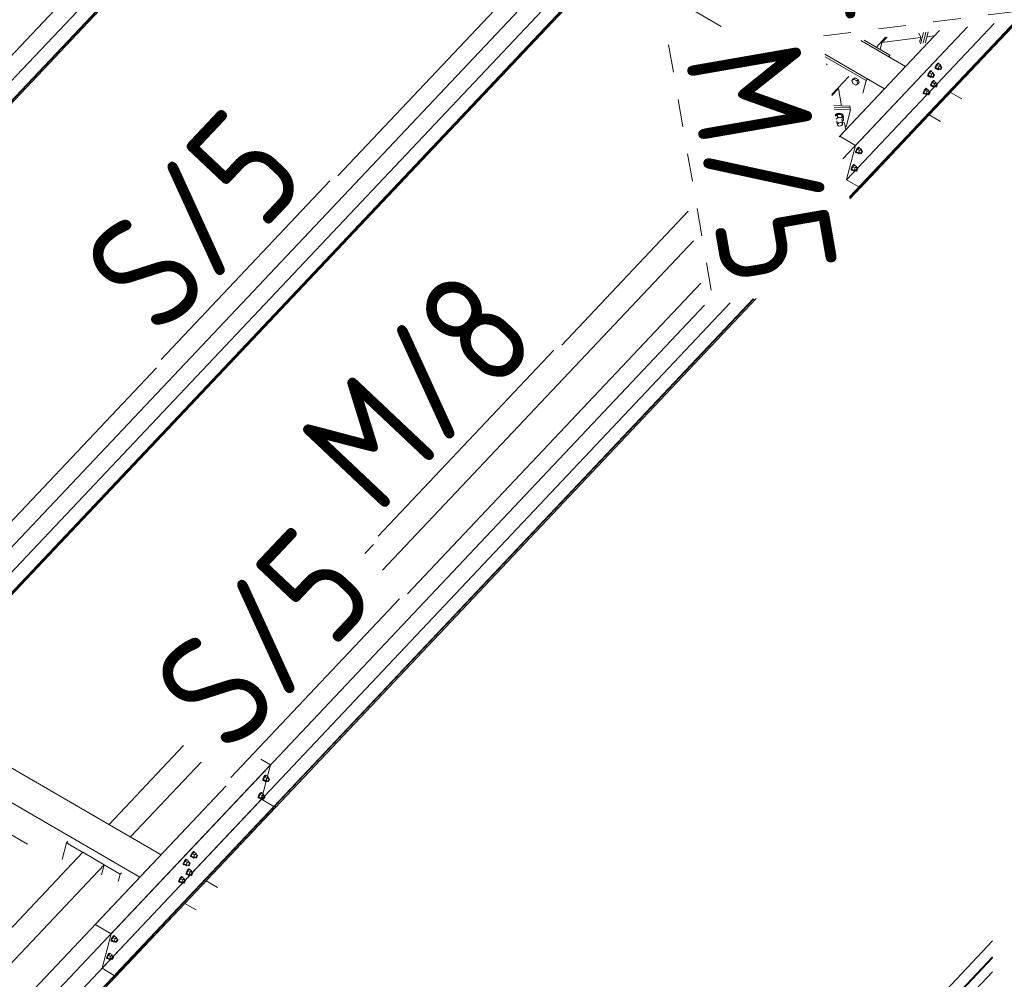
# Model space of a CAD drawing. Header units: millimetres. Extents: x -681 to 506, y -45 to 794.
# Tile 154 of 256: x -126 to -83, y 484 to 526. Entities that reach past the tile are written whole.
import ezdxf

# ---------------------------------------------------------------- set-up
doc = ezdxf.new("R2010")
doc.units = ezdxf.units.MM
doc.header["$LTSCALE"] = 0.6
doc.linetypes.add('XKITLINE00', pattern=[0])
doc.linetypes.add('XKITLINE02', pattern=[4, 2, -2])
for name, color, linetype, lineweight in [('Bolt', 7, 'Continuous', 0), ('Part', 2, 'Continuous', 0), ('PartMark', 3, 'Continuous', 0)]:
    doc.layers.add(name, color=color, linetype=linetype, lineweight=lineweight)
doc.styles.add('ISOCPEUR', font='ISOCPEUR.TTF')

msp = doc.modelspace()

# ---------------------------------------------------------------- linework, layer by layer
at = {"layer": 'Bolt', "color": 3, "linetype": 'XKITLINE00', "lineweight": 0}
for p, q in [((-86.415, 523.407), (-86.413, 523.443)), ((-86.415, 523.407), (-86.392, 523.394)), ((-86.392, 523.498), (-86.413, 523.443)), ((-86.358, 523.558), (-86.392, 523.498)), ((-86.392, 523.394), (-86.39, 523.429)), ((-86.376, 523.387), (-86.392, 523.394)), ((-86.39, 523.429), (-86.369, 523.484)), ((-86.333, 523.541), (-86.384, 523.436)), ((-86.291, 523.382), (-86.384, 523.436)), ((-86.384, 523.436), (-86.371, 523.397)), ((-86.366, 523.395), (-86.376, 523.387)), ((-86.371, 523.397), (-86.278, 523.343)), ((-86.369, 523.484), (-86.335, 523.544)), ((-86.32, 523.607), (-86.358, 523.558)), ((-86.335, 523.544), (-86.297, 523.593)), ((-86.27, 523.608), (-86.333, 523.541)), ((-86.24, 523.487), (-86.333, 523.541)), ((-86.289, 523.631), (-86.32, 523.607)), ((-86.297, 523.593), (-86.265, 523.618)), ((-86.291, 523.382), (-86.24, 523.487)), ((-86.291, 523.382), (-86.278, 523.343)), ((-86.272, 523.625), (-86.289, 523.631)), ((-86.278, 523.343), (-86.242, 523.382)), ((-86.272, 523.625), (-86.249, 523.611)), ((-86.27, 523.608), (-86.177, 523.554)), ((-86.265, 523.618), (-86.249, 523.611)), ((-86.263, 523.394), (-86.189, 523.351)), ((-86.249, 523.611), (-86.25, 523.596)), ((-86.177, 523.554), (-86.24, 523.487)), ((-86.192, 523.503), (-86.117, 523.46)), ((-86.188, 523.369), (-86.177, 523.396)), ((-86.164, 523.516), (-86.177, 523.554)), ((-86.177, 523.396), (-86.16, 523.426)), ((-86.175, 523.493), (-86.164, 523.516)), ((-86.146, 523.385), (-86.165, 523.36)), ((-86.16, 523.426), (-86.141, 523.451)), ((-86.129, 523.415), (-86.146, 523.385)), ((-86.141, 523.451), (-86.126, 523.463)), ((-86.119, 523.442), (-86.129, 523.415)), ((-86.126, 523.463), (-86.117, 523.46)), ((-86.117, 523.46), (-86.119, 523.442)), ((-89.877, 522.995), (-89.965, 522.941)), ((-89.934, 522.934), (-89.877, 522.995)), ((-89.748, 522.92), (-89.877, 522.995)), ((-86.732, 523.071), (-86.73, 523.107)), ((-86.732, 523.071), (-86.709, 523.058)), ((-86.709, 523.162), (-86.73, 523.107)), ((-86.675, 523.222), (-86.709, 523.162)), ((-86.709, 523.058), (-86.707, 523.094)), ((-86.693, 523.052), (-86.709, 523.058)), ((-86.707, 523.094), (-86.686, 523.149)), ((-86.65, 523.205), (-86.701, 523.1)), ((-86.608, 523.046), (-86.701, 523.1)), ((-86.701, 523.1), (-86.688, 523.062)), ((-86.683, 523.059), (-86.693, 523.052)), ((-86.688, 523.062), (-86.595, 523.008)), ((-86.686, 523.149), (-86.652, 523.209)), ((-86.637, 523.271), (-86.675, 523.222)), ((-86.652, 523.209), (-86.614, 523.257)), ((-86.587, 523.272), (-86.65, 523.205)), ((-86.557, 523.151), (-86.65, 523.205)), ((-86.606, 523.295), (-86.637, 523.271)), ((-86.614, 523.257), (-86.582, 523.282)), ((-86.608, 523.046), (-86.557, 523.151)), ((-86.608, 523.046), (-86.595, 523.008)), ((-86.589, 523.289), (-86.606, 523.295)), ((-86.595, 523.008), (-86.559, 523.046)), ((-86.589, 523.289), (-86.566, 523.276)), ((-86.587, 523.272), (-86.494, 523.218)), ((-86.582, 523.282), (-86.566, 523.276)), ((-86.58, 523.058), (-86.506, 523.015)), ((-86.566, 523.276), (-86.567, 523.26)), ((-86.494, 523.218), (-86.557, 523.151)), ((-86.509, 523.167), (-86.434, 523.124)), ((-86.506, 523.015), (-86.505, 523.033)), ((-86.498, 523.012), (-86.506, 523.015)), ((-86.505, 523.033), (-86.494, 523.061)), ((-86.482, 523.024), (-86.498, 523.012)), ((-86.481, 523.18), (-86.494, 523.218)), ((-86.494, 523.061), (-86.477, 523.091)), ((-86.492, 523.158), (-86.481, 523.18)), ((-86.463, 523.049), (-86.482, 523.024)), ((-86.477, 523.091), (-86.458, 523.115)), ((-86.446, 523.079), (-86.463, 523.049)), ((-86.458, 523.115), (-86.443, 523.127)), ((-86.436, 523.106), (-86.446, 523.079)), ((-86.443, 523.127), (-86.434, 523.124)), ((-86.434, 523.124), (-86.436, 523.106)), ((-86.189, 523.351), (-86.188, 523.369)), ((-86.181, 523.348), (-86.189, 523.351)), ((-86.165, 523.36), (-86.181, 523.348)), ((-89.965, 522.941), (-90.022, 522.88)), ((-90.022, 522.88), (-89.934, 522.934)), ((-90.022, 522.88), (-89.982, 522.752)), ((-89.853, 522.678), (-89.982, 522.752)), ((-89.934, 522.934), (-89.806, 522.859)), ((-89.765, 522.731), (-89.853, 522.678)), ((-89.806, 522.859), (-89.748, 522.92)), ((-89.806, 522.859), (-89.765, 522.731)), ((-89.765, 522.731), (-89.707, 522.792)), ((-89.707, 522.792), (-89.748, 522.92)), ((-86.785, 522.517), (-86.848, 522.45)), ((-86.803, 522.54), (-86.834, 522.515)), ((-86.811, 522.502), (-86.78, 522.526)), ((-86.786, 522.534), (-86.803, 522.54)), ((-86.786, 522.534), (-86.763, 522.52)), ((-86.785, 522.517), (-86.692, 522.463)), ((-86.78, 522.526), (-86.763, 522.52)), ((-86.763, 522.52), (-86.764, 522.505)), ((-86.613, 522.652), (-86.61, 522.687)), ((-86.613, 522.652), (-86.59, 522.638)), ((-86.589, 522.742), (-86.61, 522.687)), ((-86.59, 522.638), (-86.587, 522.674)), ((-86.573, 522.632), (-86.59, 522.638)), ((-86.555, 522.802), (-86.589, 522.742)), ((-86.587, 522.674), (-86.566, 522.729)), ((-86.531, 522.785), (-86.581, 522.68)), ((-86.488, 522.626), (-86.581, 522.68)), ((-86.581, 522.68), (-86.568, 522.642)), ((-86.564, 522.639), (-86.573, 522.632)), ((-86.568, 522.642), (-86.475, 522.588)), ((-86.566, 522.729), (-86.532, 522.789)), ((-86.517, 522.851), (-86.555, 522.802)), ((-86.532, 522.789), (-86.494, 522.838)), ((-86.468, 522.852), (-86.531, 522.785)), ((-86.438, 522.731), (-86.531, 522.785)), ((-86.486, 522.876), (-86.517, 522.851)), ((-86.494, 522.838), (-86.463, 522.862)), ((-86.488, 522.626), (-86.438, 522.731)), ((-86.488, 522.626), (-86.475, 522.588)), ((-86.469, 522.869), (-86.486, 522.876)), ((-86.475, 522.588), (-86.439, 522.626)), ((-86.469, 522.869), (-86.446, 522.856)), ((-86.468, 522.852), (-86.375, 522.798)), ((-86.463, 522.862), (-86.446, 522.856)), ((-86.461, 522.639), (-86.387, 522.596)), ((-86.446, 522.856), (-86.447, 522.841)), ((-86.375, 522.798), (-86.438, 522.731)), ((-86.389, 522.748), (-86.315, 522.704)), ((-86.387, 522.596), (-86.385, 522.613)), ((-86.378, 522.592), (-86.387, 522.596)), ((-86.385, 522.613), (-86.375, 522.641)), ((-86.363, 522.605), (-86.378, 522.592)), ((-86.362, 522.76), (-86.375, 522.798)), ((-86.375, 522.641), (-86.358, 522.671)), ((-86.372, 522.738), (-86.362, 522.76)), ((-86.344, 522.629), (-86.363, 522.605)), ((-86.358, 522.671), (-86.339, 522.695)), ((-86.327, 522.659), (-86.344, 522.629)), ((-86.339, 522.695), (-86.323, 522.708)), ((-86.316, 522.687), (-86.327, 522.659)), ((-86.323, 522.708), (-86.315, 522.704)), ((-86.315, 522.704), (-86.316, 522.687)), ((-86.93, 522.316), (-86.927, 522.351)), ((-86.93, 522.316), (-86.907, 522.302)), ((-86.906, 522.407), (-86.927, 522.351)), ((-86.907, 522.302), (-86.904, 522.338)), ((-86.89, 522.296), (-86.907, 522.302)), ((-86.872, 522.467), (-86.906, 522.407)), ((-86.904, 522.338), (-86.883, 522.393)), ((-86.848, 522.45), (-86.898, 522.344)), ((-86.805, 522.29), (-86.898, 522.344)), ((-86.898, 522.344), (-86.885, 522.306)), ((-86.881, 522.303), (-86.89, 522.296)), ((-86.885, 522.306), (-86.792, 522.252)), ((-86.883, 522.393), (-86.849, 522.453)), ((-86.834, 522.515), (-86.872, 522.467)), ((-86.849, 522.453), (-86.811, 522.502)), ((-86.755, 522.396), (-86.848, 522.45)), ((-86.805, 522.29), (-86.755, 522.396)), ((-86.805, 522.29), (-86.792, 522.252)), ((-86.792, 522.252), (-86.756, 522.29)), ((-86.778, 522.303), (-86.704, 522.26)), ((-86.692, 522.463), (-86.755, 522.396)), ((-86.706, 522.412), (-86.632, 522.369)), ((-86.704, 522.26), (-86.702, 522.278)), ((-86.695, 522.257), (-86.704, 522.26)), ((-86.702, 522.278), (-86.692, 522.305)), ((-86.68, 522.269), (-86.695, 522.257)), ((-86.679, 522.424), (-86.692, 522.463)), ((-86.692, 522.305), (-86.675, 522.335)), ((-86.689, 522.402), (-86.679, 522.424)), ((-86.661, 522.293), (-86.68, 522.269)), ((-86.675, 522.335), (-86.656, 522.36)), ((-86.644, 522.323), (-86.661, 522.293)), ((-86.656, 522.36), (-86.64, 522.372)), ((-86.633, 522.351), (-86.644, 522.323)), ((-86.64, 522.372), (-86.632, 522.369)), ((-86.632, 522.369), (-86.633, 522.351)), ((-90.741, 521.393), (-90.748, 521.388)), ((-90.744, 521.364), (-90.736, 521.368)), ((-90.661, 521.437), (-90.741, 521.393)), ((-90.736, 521.368), (-90.657, 521.413)), ((-90.653, 521.405), (-90.731, 521.335)), ((-90.708, 521.205), (-90.63, 521.275)), ((-90.556, 521.453), (-90.661, 521.437)), ((-90.657, 521.413), (-90.552, 521.429)), ((-90.465, 521.4), (-90.653, 521.405)), ((-90.63, 521.275), (-90.653, 521.405)), ((-90.63, 521.275), (-90.442, 521.269)), ((-90.461, 521.432), (-90.556, 521.453)), ((-90.552, 521.429), (-90.457, 521.407)), ((-90.401, 521.284), (-90.465, 521.4)), ((-90.442, 521.269), (-90.465, 521.4)), ((-90.401, 521.378), (-90.461, 521.432)), ((-90.457, 521.407), (-90.396, 521.354)), ((-90.442, 521.269), (-90.378, 521.153)), ((-90.396, 521.354), (-90.401, 521.378)), ((-90.378, 521.153), (-90.401, 521.284)), ((-90.388, 521.283), (-90.398, 521.268)), ((-90.396, 521.354), (-90.388, 521.283)), ((-90.689, 521.048), (-90.681, 521.048)), ((-90.681, 521.048), (-90.656, 521.047)), ((-90.637, 520.937), (-90.67, 521.124)), ((-90.642, 520.975), (-90.617, 521.012)), ((-90.637, 520.937), (-90.642, 520.975)), ((-90.604, 520.908), (-90.637, 520.937)), ((-90.617, 521.012), (-90.57, 521.039)), ((-90.553, 520.896), (-90.604, 520.908)), ((-90.57, 521.039), (-90.513, 521.047)), ((-90.496, 520.905), (-90.553, 520.896)), ((-90.513, 521.047), (-90.462, 521.035)), ((-90.449, 520.931), (-90.496, 520.905)), ((-90.429, 521.007), (-90.462, 521.194)), ((-90.462, 521.035), (-90.429, 521.007)), ((-90.425, 520.968), (-90.449, 520.931)), ((-90.378, 521.153), (-90.445, 521.094)), ((-90.429, 521.007), (-90.425, 520.968)), ((-89.764, 519.959), (-89.802, 519.91)), ((-89.714, 519.96), (-89.777, 519.893)), ((-89.733, 519.983), (-89.764, 519.959)), ((-89.741, 519.945), (-89.709, 519.97)), ((-89.716, 519.977), (-89.733, 519.983)), ((-89.716, 519.977), (-89.693, 519.963)), ((-89.714, 519.96), (-89.621, 519.906)), ((-89.709, 519.97), (-89.693, 519.963)), ((-89.693, 519.963), (-89.694, 519.948)), ((-89.86, 519.759), (-89.857, 519.795)), ((-89.86, 519.759), (-89.836, 519.746)), ((-89.836, 519.85), (-89.857, 519.795)), ((-89.802, 519.91), (-89.836, 519.85)), ((-89.836, 519.746), (-89.834, 519.781)), ((-89.82, 519.739), (-89.836, 519.746)), ((-89.834, 519.781), (-89.813, 519.836)), ((-89.777, 519.893), (-89.828, 519.787)), ((-89.735, 519.733), (-89.828, 519.787)), ((-89.828, 519.787), (-89.815, 519.749)), ((-89.81, 519.746), (-89.82, 519.739)), ((-89.815, 519.749), (-89.722, 519.695)), ((-89.813, 519.836), (-89.779, 519.896)), ((-89.779, 519.896), (-89.741, 519.945)), ((-89.684, 519.839), (-89.777, 519.893)), ((-89.735, 519.733), (-89.684, 519.839)), ((-89.735, 519.733), (-89.722, 519.695)), ((-89.722, 519.695), (-89.686, 519.733)), ((-89.707, 519.746), (-89.633, 519.703)), ((-89.621, 519.906), (-89.684, 519.839)), ((-89.636, 519.855), (-89.561, 519.812)), ((-89.633, 519.703), (-89.632, 519.721)), ((-89.625, 519.7), (-89.633, 519.703)), ((-89.632, 519.721), (-89.621, 519.748)), ((-89.609, 519.712), (-89.625, 519.7)), ((-89.608, 519.867), (-89.621, 519.906)), ((-89.621, 519.748), (-89.604, 519.778)), ((-89.619, 519.845), (-89.608, 519.867)), ((-89.59, 519.736), (-89.609, 519.712)), ((-89.604, 519.778), (-89.585, 519.803)), ((-89.573, 519.766), (-89.59, 519.736)), ((-89.585, 519.803), (-89.57, 519.815)), ((-89.563, 519.794), (-89.573, 519.766)), ((-89.57, 519.815), (-89.561, 519.812)), ((-89.561, 519.812), (-89.563, 519.794)), ((-89.999, 519.154), (-90.033, 519.094)), ((-89.975, 519.137), (-90.025, 519.032)), ((-90.01, 519.081), (-89.976, 519.141)), ((-89.962, 519.203), (-89.999, 519.154)), ((-89.976, 519.141), (-89.938, 519.19)), ((-89.912, 519.204), (-89.975, 519.137)), ((-89.882, 519.083), (-89.975, 519.137)), ((-89.93, 519.227), (-89.962, 519.203)), ((-89.938, 519.19), (-89.907, 519.214)), ((-89.913, 519.221), (-89.93, 519.227)), ((-89.913, 519.221), (-89.89, 519.208)), ((-89.912, 519.204), (-89.819, 519.15)), ((-89.907, 519.214), (-89.89, 519.208)), ((-89.89, 519.208), (-89.891, 519.192)), ((-89.819, 519.15), (-89.882, 519.083)), ((-89.806, 519.112), (-89.819, 519.15)), ((-89.817, 519.09), (-89.806, 519.112)), ((-90.057, 519.004), (-90.054, 519.039)), ((-90.057, 519.004), (-90.034, 518.99)), ((-90.033, 519.094), (-90.054, 519.039)), ((-90.034, 518.99), (-90.031, 519.026)), ((-90.017, 518.984), (-90.034, 518.99)), ((-90.031, 519.026), (-90.01, 519.081)), ((-89.932, 518.978), (-90.025, 519.032)), ((-90.025, 519.032), (-90.012, 518.994)), ((-90.008, 518.991), (-90.017, 518.984)), ((-90.012, 518.994), (-89.919, 518.94)), ((-89.932, 518.978), (-89.882, 519.083)), ((-89.932, 518.978), (-89.919, 518.94)), ((-89.919, 518.94), (-89.883, 518.978)), ((-89.905, 518.991), (-89.831, 518.947)), ((-89.833, 519.099), (-89.759, 519.056)), ((-89.831, 518.947), (-89.829, 518.965)), ((-89.822, 518.944), (-89.831, 518.947)), ((-89.829, 518.965), (-89.819, 518.993)), ((-89.807, 518.956), (-89.822, 518.944)), ((-89.819, 518.993), (-89.802, 519.023)), ((-89.788, 518.981), (-89.807, 518.956)), ((-89.802, 519.023), (-89.783, 519.047)), ((-89.771, 519.011), (-89.788, 518.981)), ((-89.783, 519.047), (-89.767, 519.059)), ((-89.76, 519.038), (-89.771, 519.011)), ((-89.767, 519.059), (-89.759, 519.056)), ((-89.759, 519.056), (-89.76, 519.038)), ((-115.51, 492.678), (-115.544, 492.618)), ((-115.485, 492.661), (-115.536, 492.555)), ((-115.521, 492.604), (-115.487, 492.664)), ((-115.472, 492.726), (-115.51, 492.678)), ((-115.487, 492.664), (-115.449, 492.713)), ((-115.422, 492.728), (-115.485, 492.661)), ((-115.393, 492.607), (-115.485, 492.661)), ((-115.441, 492.751), (-115.472, 492.726)), ((-115.449, 492.713), (-115.418, 492.737)), ((-115.424, 492.745), (-115.441, 492.751)), ((-115.424, 492.745), (-115.401, 492.731)), ((-115.422, 492.728), (-115.329, 492.674)), ((-115.418, 492.737), (-115.401, 492.731)), ((-115.401, 492.731), (-115.402, 492.716)), ((-115.329, 492.674), (-115.393, 492.607)), ((-115.316, 492.635), (-115.329, 492.674)), ((-115.327, 492.613), (-115.316, 492.635)), ((-115.568, 492.527), (-115.565, 492.562)), ((-115.568, 492.527), (-115.544, 492.513)), ((-115.544, 492.618), (-115.565, 492.562)), ((-115.544, 492.513), (-115.542, 492.549)), ((-115.528, 492.507), (-115.544, 492.513)), ((-115.542, 492.549), (-115.521, 492.604)), ((-115.443, 492.501), (-115.536, 492.555)), ((-115.536, 492.555), (-115.523, 492.517)), ((-115.518, 492.514), (-115.528, 492.507)), ((-115.523, 492.517), (-115.43, 492.463)), ((-115.443, 492.501), (-115.393, 492.607)), ((-115.443, 492.501), (-115.43, 492.463)), ((-115.43, 492.463), (-115.394, 492.501)), ((-115.416, 492.514), (-115.341, 492.471)), ((-115.344, 492.623), (-115.27, 492.58)), ((-115.341, 492.471), (-115.34, 492.489)), ((-115.333, 492.468), (-115.341, 492.471)), ((-115.34, 492.489), (-115.329, 492.516)), ((-115.317, 492.48), (-115.333, 492.468)), ((-115.329, 492.516), (-115.312, 492.546)), ((-115.298, 492.504), (-115.317, 492.48)), ((-115.312, 492.546), (-115.294, 492.571)), ((-115.281, 492.534), (-115.298, 492.504)), ((-115.294, 492.571), (-115.278, 492.583)), ((-115.271, 492.562), (-115.281, 492.534)), ((-115.278, 492.583), (-115.27, 492.58)), ((-115.27, 492.58), (-115.271, 492.562)), ((-115.765, 491.771), (-115.763, 491.807)), ((-115.741, 491.862), (-115.763, 491.807)), ((-115.742, 491.758), (-115.739, 491.793)), ((-115.707, 491.922), (-115.741, 491.862)), ((-115.739, 491.793), (-115.718, 491.849)), ((-115.683, 491.905), (-115.733, 491.8)), ((-115.64, 491.746), (-115.733, 491.8)), ((-115.733, 491.8), (-115.72, 491.761)), ((-115.718, 491.849), (-115.684, 491.909)), ((-115.67, 491.971), (-115.707, 491.922)), ((-115.684, 491.909), (-115.646, 491.957)), ((-115.62, 491.972), (-115.683, 491.905)), ((-115.59, 491.851), (-115.683, 491.905)), ((-115.638, 491.995), (-115.67, 491.971)), ((-115.646, 491.957), (-115.615, 491.982)), ((-115.64, 491.746), (-115.59, 491.851)), ((-115.622, 491.989), (-115.638, 491.995)), ((-115.622, 491.989), (-115.598, 491.976)), ((-115.62, 491.972), (-115.527, 491.918)), ((-115.615, 491.982), (-115.598, 491.976)), ((-115.598, 491.976), (-115.599, 491.96)), ((-115.527, 491.918), (-115.59, 491.851)), ((-115.541, 491.867), (-115.467, 491.824)), ((-115.514, 491.88), (-115.527, 491.918)), ((-115.527, 491.761), (-115.51, 491.791)), ((-115.525, 491.858), (-115.514, 491.88)), ((-115.51, 491.791), (-115.491, 491.815)), ((-115.491, 491.815), (-115.475, 491.827)), ((-115.468, 491.806), (-115.479, 491.779)), ((-115.475, 491.827), (-115.467, 491.824)), ((-115.467, 491.824), (-115.468, 491.806)), ((-115.765, 491.771), (-115.742, 491.758)), ((-115.725, 491.752), (-115.742, 491.758)), ((-115.716, 491.759), (-115.725, 491.752)), ((-115.72, 491.761), (-115.628, 491.708)), ((-115.64, 491.746), (-115.628, 491.708)), ((-115.628, 491.708), (-115.591, 491.746)), ((-115.613, 491.758), (-115.539, 491.715)), ((-115.539, 491.715), (-115.537, 491.733)), ((-115.53, 491.712), (-115.539, 491.715)), ((-115.537, 491.733), (-115.527, 491.761)), ((-115.515, 491.724), (-115.53, 491.712)), ((-115.496, 491.749), (-115.515, 491.724)), ((-115.479, 491.779), (-115.496, 491.749)), ((-118.695, 489.215), (-118.692, 489.25)), ((-118.671, 489.305), (-118.692, 489.25)), ((-118.637, 489.365), (-118.671, 489.305)), ((-118.671, 489.201), (-118.669, 489.237)), ((-118.669, 489.237), (-118.648, 489.292)), ((-118.613, 489.348), (-118.663, 489.243)), ((-118.57, 489.189), (-118.663, 489.243)), ((-118.663, 489.243), (-118.65, 489.205)), ((-118.648, 489.292), (-118.614, 489.352)), ((-118.599, 489.414), (-118.637, 489.365)), ((-118.614, 489.352), (-118.576, 489.401)), ((-118.549, 489.415), (-118.613, 489.348)), ((-118.52, 489.294), (-118.613, 489.348)), ((-118.568, 489.438), (-118.599, 489.414)), ((-118.576, 489.401), (-118.545, 489.425)), ((-118.57, 489.189), (-118.52, 489.294)), ((-118.551, 489.432), (-118.568, 489.438)), ((-118.551, 489.432), (-118.528, 489.419)), ((-118.549, 489.415), (-118.456, 489.361)), ((-118.545, 489.425), (-118.528, 489.419)), ((-118.528, 489.419), (-118.529, 489.403)), ((-118.456, 489.361), (-118.52, 489.294)), ((-118.471, 489.31), (-118.397, 489.267)), ((-118.444, 489.323), (-118.456, 489.361)), ((-118.456, 489.204), (-118.439, 489.234)), ((-118.454, 489.301), (-118.444, 489.323)), ((-118.439, 489.234), (-118.421, 489.258)), ((-118.408, 489.222), (-118.425, 489.192)), ((-118.421, 489.258), (-118.405, 489.27)), ((-118.398, 489.249), (-118.408, 489.222)), ((-118.405, 489.27), (-118.397, 489.267)), ((-118.397, 489.267), (-118.398, 489.249)), ((-119.012, 488.879), (-119.009, 488.914)), ((-119.012, 488.879), (-118.988, 488.865)), ((-118.988, 488.969), (-119.009, 488.914)), ((-118.954, 489.029), (-118.988, 488.969)), ((-118.988, 488.865), (-118.986, 488.901)), ((-118.972, 488.859), (-118.988, 488.865)), ((-118.986, 488.901), (-118.965, 488.956)), ((-118.93, 489.012), (-118.98, 488.907)), ((-118.887, 488.853), (-118.98, 488.907)), ((-118.98, 488.907), (-118.967, 488.869)), ((-118.963, 488.866), (-118.972, 488.859)), ((-118.967, 488.869), (-118.874, 488.815)), ((-118.965, 488.956), (-118.931, 489.016)), ((-118.916, 489.078), (-118.954, 489.029)), ((-118.931, 489.016), (-118.893, 489.065)), ((-118.866, 489.079), (-118.93, 489.012)), ((-118.837, 488.958), (-118.93, 489.012)), ((-118.885, 489.103), (-118.916, 489.078)), ((-118.893, 489.065), (-118.862, 489.089)), ((-118.887, 488.853), (-118.837, 488.958)), ((-118.887, 488.853), (-118.874, 488.815)), ((-118.868, 489.096), (-118.885, 489.103)), ((-118.874, 488.815), (-118.838, 488.853)), ((-118.868, 489.096), (-118.845, 489.083)), ((-118.866, 489.079), (-118.773, 489.025)), ((-118.862, 489.089), (-118.845, 489.083)), ((-118.86, 488.866), (-118.785, 488.823)), ((-118.845, 489.083), (-118.846, 489.068)), ((-118.773, 489.025), (-118.837, 488.958)), ((-118.788, 488.974), (-118.714, 488.931)), ((-118.785, 488.823), (-118.784, 488.84)), ((-118.777, 488.819), (-118.785, 488.823)), ((-118.784, 488.84), (-118.773, 488.868)), ((-118.761, 488.832), (-118.777, 488.819)), ((-118.761, 488.987), (-118.773, 489.025)), ((-118.773, 488.868), (-118.756, 488.898)), ((-118.771, 488.965), (-118.761, 488.987)), ((-118.742, 488.856), (-118.761, 488.832)), ((-118.756, 488.898), (-118.738, 488.922)), ((-118.725, 488.886), (-118.742, 488.856)), ((-118.738, 488.922), (-118.722, 488.935)), ((-118.715, 488.914), (-118.725, 488.886)), ((-118.722, 488.935), (-118.714, 488.931)), ((-118.714, 488.931), (-118.715, 488.914)), ((-118.695, 489.215), (-118.671, 489.201)), ((-118.655, 489.195), (-118.671, 489.201)), ((-118.645, 489.202), (-118.655, 489.195)), ((-118.65, 489.205), (-118.557, 489.151)), ((-118.57, 489.189), (-118.557, 489.151)), ((-118.557, 489.151), (-118.521, 489.189)), ((-118.543, 489.202), (-118.468, 489.158)), ((-118.468, 489.158), (-118.467, 489.176)), ((-118.46, 489.155), (-118.468, 489.158)), ((-118.467, 489.176), (-118.456, 489.204)), ((-118.444, 489.167), (-118.46, 489.155)), ((-118.425, 489.192), (-118.444, 489.167)), ((-118.892, 488.459), (-118.89, 488.495)), ((-118.892, 488.459), (-118.869, 488.446)), ((-118.868, 488.55), (-118.89, 488.495)), ((-118.869, 488.446), (-118.866, 488.481)), ((-118.852, 488.439), (-118.869, 488.446)), ((-118.834, 488.61), (-118.868, 488.55)), ((-118.866, 488.481), (-118.845, 488.536)), ((-118.81, 488.593), (-118.86, 488.487)), ((-118.767, 488.433), (-118.86, 488.487)), ((-118.86, 488.487), (-118.848, 488.449)), ((-118.843, 488.446), (-118.852, 488.439)), ((-118.848, 488.449), (-118.755, 488.395)), ((-118.845, 488.536), (-118.811, 488.596)), ((-118.797, 488.658), (-118.834, 488.61)), ((-118.811, 488.596), (-118.773, 488.645)), ((-118.747, 488.66), (-118.81, 488.593)), ((-118.717, 488.539), (-118.81, 488.593)), ((-118.765, 488.683), (-118.797, 488.658)), ((-118.773, 488.645), (-118.742, 488.669)), ((-118.767, 488.433), (-118.717, 488.539)), ((-118.767, 488.433), (-118.755, 488.395)), ((-118.749, 488.677), (-118.765, 488.683)), ((-118.755, 488.395), (-118.718, 488.433)), ((-118.749, 488.677), (-118.725, 488.663)), ((-118.747, 488.66), (-118.654, 488.606)), ((-118.742, 488.669), (-118.725, 488.663)), ((-118.74, 488.446), (-118.666, 488.403)), ((-118.725, 488.663), (-118.727, 488.648)), ((-118.654, 488.606), (-118.717, 488.539)), ((-118.668, 488.555), (-118.594, 488.512)), ((-118.666, 488.403), (-118.665, 488.421)), ((-118.657, 488.4), (-118.666, 488.403)), ((-118.665, 488.421), (-118.654, 488.448)), ((-118.642, 488.412), (-118.657, 488.4)), ((-118.641, 488.567), (-118.654, 488.606)), ((-118.654, 488.448), (-118.637, 488.478)), ((-118.652, 488.545), (-118.641, 488.567)), ((-118.623, 488.436), (-118.642, 488.412)), ((-118.637, 488.478), (-118.618, 488.503)), ((-118.606, 488.466), (-118.623, 488.436)), ((-118.618, 488.503), (-118.602, 488.515)), ((-118.595, 488.494), (-118.606, 488.466)), ((-118.602, 488.515), (-118.594, 488.512)), ((-118.594, 488.512), (-118.595, 488.494)), ((-119.209, 488.123), (-119.207, 488.159)), ((-119.209, 488.123), (-119.186, 488.11)), ((-119.185, 488.214), (-119.207, 488.159)), ((-119.186, 488.11), (-119.183, 488.145)), ((-119.169, 488.103), (-119.186, 488.11)), ((-119.151, 488.274), (-119.185, 488.214)), ((-119.183, 488.145), (-119.162, 488.2)), ((-119.127, 488.257), (-119.177, 488.152)), ((-119.085, 488.098), (-119.177, 488.152)), ((-119.177, 488.152), (-119.165, 488.113)), ((-119.16, 488.111), (-119.169, 488.103)), ((-119.165, 488.113), (-119.072, 488.059)), ((-119.162, 488.2), (-119.128, 488.26)), ((-119.114, 488.323), (-119.151, 488.274)), ((-119.128, 488.26), (-119.09, 488.309)), ((-119.064, 488.324), (-119.127, 488.257)), ((-119.034, 488.203), (-119.127, 488.257)), ((-119.082, 488.347), (-119.114, 488.323)), ((-119.09, 488.309), (-119.059, 488.334)), ((-119.085, 488.098), (-119.034, 488.203)), ((-119.085, 488.098), (-119.072, 488.059)), ((-119.066, 488.341), (-119.082, 488.347)), ((-119.072, 488.059), (-119.035, 488.098)), ((-119.066, 488.341), (-119.042, 488.327)), ((-119.064, 488.324), (-118.971, 488.27)), ((-119.059, 488.334), (-119.042, 488.327)), ((-119.057, 488.11), (-118.983, 488.067)), ((-119.042, 488.327), (-119.044, 488.312)), ((-118.971, 488.27), (-119.034, 488.203)), ((-118.985, 488.219), (-118.911, 488.176)), ((-118.983, 488.067), (-118.982, 488.085)), ((-118.975, 488.064), (-118.983, 488.067)), ((-118.982, 488.085), (-118.971, 488.112)), ((-118.959, 488.076), (-118.975, 488.064)), ((-118.958, 488.232), (-118.971, 488.27)), ((-118.971, 488.112), (-118.954, 488.142)), ((-118.969, 488.209), (-118.958, 488.232)), ((-118.94, 488.1), (-118.959, 488.076)), ((-118.954, 488.142), (-118.935, 488.167)), ((-118.923, 488.13), (-118.94, 488.1)), ((-118.935, 488.167), (-118.919, 488.179)), ((-118.912, 488.158), (-118.923, 488.13)), ((-118.919, 488.179), (-118.911, 488.176)), ((-118.911, 488.176), (-118.912, 488.158)), ((-122.139, 485.566), (-122.136, 485.602)), ((-122.139, 485.566), (-122.116, 485.553)), ((-122.115, 485.657), (-122.136, 485.602)), ((-122.116, 485.553), (-122.113, 485.588)), ((-122.099, 485.546), (-122.116, 485.553)), ((-122.081, 485.717), (-122.115, 485.657)), ((-122.113, 485.588), (-122.092, 485.643)), ((-122.057, 485.7), (-122.107, 485.595)), ((-122.014, 485.541), (-122.107, 485.595)), ((-122.107, 485.595), (-122.094, 485.556)), ((-122.09, 485.554), (-122.099, 485.546)), ((-122.094, 485.556), (-122.001, 485.502)), ((-122.092, 485.643), (-122.058, 485.703)), ((-122.043, 485.766), (-122.081, 485.717)), ((-122.058, 485.703), (-122.02, 485.752)), ((-121.993, 485.767), (-122.057, 485.7)), ((-121.964, 485.646), (-122.057, 485.7)), ((-122.012, 485.79), (-122.043, 485.766)), ((-122.02, 485.752), (-121.989, 485.777)), ((-122.014, 485.541), (-121.964, 485.646)), ((-122.014, 485.541), (-122.001, 485.502)), ((-121.995, 485.784), (-122.012, 485.79)), ((-122.001, 485.502), (-121.965, 485.541)), ((-121.995, 485.784), (-121.972, 485.77)), ((-121.993, 485.767), (-121.9, 485.713)), ((-121.989, 485.777), (-121.972, 485.77)), ((-121.987, 485.553), (-121.912, 485.51)), ((-121.972, 485.77), (-121.973, 485.755)), ((-121.9, 485.713), (-121.964, 485.646)), ((-121.915, 485.662), (-121.841, 485.619)), ((-121.912, 485.51), (-121.911, 485.528)), ((-121.904, 485.507), (-121.912, 485.51)), ((-121.911, 485.528), (-121.901, 485.555)), ((-121.888, 485.519), (-121.904, 485.507)), ((-121.901, 485.555), (-121.884, 485.585)), ((-121.888, 485.675), (-121.9, 485.713)), ((-121.898, 485.652), (-121.888, 485.675)), ((-121.869, 485.544), (-121.888, 485.519)), ((-121.884, 485.585), (-121.865, 485.61)), ((-121.852, 485.574), (-121.869, 485.544)), ((-121.865, 485.61), (-121.849, 485.622)), ((-121.842, 485.601), (-121.852, 485.574)), ((-121.849, 485.622), (-121.841, 485.619)), ((-121.841, 485.619), (-121.842, 485.601)), ((-122.279, 484.961), (-122.313, 484.901)), ((-122.241, 485.01), (-122.279, 484.961)), ((-122.255, 484.948), (-122.218, 484.997)), ((-122.191, 485.011), (-122.254, 484.944)), ((-122.209, 485.035), (-122.241, 485.01)), ((-122.218, 484.997), (-122.186, 485.021)), ((-122.193, 485.028), (-122.209, 485.035)), ((-122.193, 485.028), (-122.169, 485.015)), ((-122.191, 485.011), (-122.098, 484.957)), ((-122.186, 485.021), (-122.169, 485.015)), ((-122.169, 485.015), (-122.171, 485)), ((-122.098, 484.957), (-122.161, 484.89)), ((-122.085, 484.919), (-122.098, 484.957)), ((-122.336, 484.811), (-122.334, 484.846)), ((-122.336, 484.811), (-122.313, 484.797)), ((-122.313, 484.901), (-122.334, 484.846)), ((-122.313, 484.797), (-122.31, 484.833)), ((-122.296, 484.791), (-122.313, 484.797)), ((-122.31, 484.833), (-122.289, 484.888)), ((-122.254, 484.944), (-122.304, 484.839)), ((-122.212, 484.785), (-122.304, 484.839)), ((-122.304, 484.839), (-122.292, 484.801)), ((-122.287, 484.798), (-122.296, 484.791)), ((-122.292, 484.801), (-122.199, 484.747)), ((-122.289, 484.888), (-122.255, 484.948)), ((-122.161, 484.89), (-122.254, 484.944)), ((-122.212, 484.785), (-122.161, 484.89)), ((-122.212, 484.785), (-122.199, 484.747)), ((-122.199, 484.747), (-122.163, 484.785)), ((-122.184, 484.798), (-122.11, 484.755)), ((-122.112, 484.907), (-122.038, 484.863)), ((-122.11, 484.755), (-122.109, 484.772)), ((-122.102, 484.751), (-122.11, 484.755)), ((-122.109, 484.772), (-122.098, 484.8)), ((-122.086, 484.764), (-122.102, 484.751)), ((-122.098, 484.8), (-122.081, 484.83)), ((-122.096, 484.897), (-122.085, 484.919)), ((-122.067, 484.788), (-122.086, 484.764)), ((-122.081, 484.83), (-122.062, 484.854)), ((-122.05, 484.818), (-122.067, 484.788)), ((-122.062, 484.854), (-122.046, 484.867)), ((-122.039, 484.846), (-122.05, 484.818)), ((-122.046, 484.867), (-122.038, 484.863)), ((-122.038, 484.863), (-122.039, 484.846))]:
    msp.add_line(p, q, dxfattribs=at)
at = {"layer": 'Part', "color": 2, "linetype": 'XKITLINE00', "lineweight": 0}
for p, q in [((-148.157, 500.972), (-108.961, 542.492)), ((-109.352, 540.996), (-148.548, 499.476)), ((-147.958, 499.116), (-108.761, 540.636)), ((-108.75, 540.76), (-147.947, 499.24)), ((-108.732, 540.749), (-147.928, 499.229)), ((-96.641, 535.34), (-112.308, 518.744)), ((-135.149, 493.421), (-95.953, 534.941)), ((-96.344, 533.445), (-135.54, 491.925)), ((-95.742, 533.209), (-134.939, 491.689)), ((-95.724, 533.198), (-134.92, 491.678)), ((-131.952, 494.74), (-99.673, 528.932)), ((-100.522, 528.033), (-95.681, 525.223)), ((-90.408, 519.484), (-85.013, 525.199)), ((-83.852, 525.346), (-90.249, 518.57)), ((-83.852, 525.346), (-90.249, 518.57)), ((-82.915, 525.465), (-90.121, 517.833)), ((-82.883, 525.47), (-90.117, 517.807)), ((-89.862, 520.062), (-85.013, 525.199)), ((-82.915, 525.465), (-89.651, 518.33)), ((-82.883, 525.47), (-89.633, 518.32)), ((-86.665, 521.381), (-82.795, 525.481)), ((-86.665, 521.381), (-82.795, 525.481)), ((-86.222, 525.045), (-90.574, 520.436)), ((-86.222, 525.045), (-90.55, 520.462)), ((-88.96, 524.321), (-88.556, 524.749)), ((-88.497, 524.756), (-88.72, 524.521)), ((-88.72, 524.521), (-87.029, 524.736)), ((-87.029, 524.736), (-87.116, 524.932)), ((-87.082, 524.536), (-87.029, 524.736)), ((-87.043, 524.468), (-86.915, 524.957)), ((-86.937, 524.491), (-86.812, 524.97)), ((-86.937, 524.491), (-86.812, 524.97)), ((-86.831, 524.515), (-86.708, 524.984)), ((-86.764, 524.769), (-86.444, 524.81)), ((-89.626, 524.613), (-87.691, 523.489)), ((-89.493, 524.63), (-88.368, 523.977)), ((-88.797, 524.226), (-88.72, 524.521)), ((-91.197, 524.012), (-88.613, 522.512)), ((-89.405, 522.878), (-91.178, 523.907)), ((-88.368, 523.977), (-88.425, 523.916)), ((-88.389, 523.895), (-88.368, 523.977)), ((-91.118, 523.559), (-91.086, 523.593)), ((-90.894, 522.273), (-90.157, 523.054)), ((-90.886, 522.226), (-90.596, 522.533)), ((-90.596, 522.533), (-90.465, 521.776)), ((-89.548, 522.33), (-89.405, 522.878)), ((-89.348, 522.938), (-89.405, 522.878)), ((-85.743, 522.358), (-85.252, 522.073)), ((-90.809, 521.786), (-90.108, 521.766)), ((-90.094, 521.685), (-90.795, 521.705)), ((-90.795, 521.705), (-90.094, 521.685)), ((-90.108, 521.766), (-90.094, 521.685)), ((-90.094, 521.685), (-90.08, 521.603)), ((-90.08, 521.603), (-90.781, 521.623)), ((-90.272, 520.869), (-90.08, 521.603)), ((-90.104, 517.738), (-86.665, 521.381)), ((-89.662, 518.206), (-86.665, 521.381)), ((-86.665, 521.381), (-86.174, 521.096)), ((-90.337, 521.04), (-90.681, 521.05)), ((-90.285, 520.742), (-90.337, 521.04)), ((-90.55, 520.462), (-89.862, 520.062)), ((-89.862, 520.062), (-90.25, 518.576)), ((-90.25, 518.576), (-90.253, 518.566)), ((-90.249, 518.57), (-90.253, 518.566)), ((-90.253, 518.566), (-90.248, 518.564)), ((-90.248, 518.564), (-89.72, 518.257)), ((-89.633, 518.32), (-89.662, 518.206)), ((-89.651, 518.33), (-89.633, 518.32)), ((-102.599, 511.397), (-97.117, 517.204)), ((-110.372, 501.639), (-96.893, 515.918)), ((-96.573, 514.081), (-109.286, 500.614)), ((-95.291, 513.229), (-122.532, 484.374)), ((-122.141, 485.87), (-96.407, 513.129)), ((-94.304, 513.401), (-121.93, 484.138)), ((-94.27, 513.407), (-121.912, 484.127)), ((-118.944, 487.189), (-94.177, 513.423)), ((-120.17, 510.416), (-135.837, 493.82)), ((-111.133, 502.357), (-110.756, 502.756)), ((-131.03, 495.717), (-119.97, 489.297)), ((-131.952, 494.74), (-120.893, 488.32)), ((-122.226, 490.606), (-118.995, 494.029)), ((-132.801, 493.84), (-125.764, 489.755)), ((-144.912, 461.749), (-115.224, 493.197)), ((-121.297, 490.067), (-118.235, 493.311)), ((-115.645, 493.441), (-115.224, 493.197)), ((-115.224, 493.197), (-115.615, 491.701)), ((-117.148, 492.286), (-131.579, 477)), ((-117.148, 492.286), (-122.829, 486.269)), ((-115.615, 491.701), (-144.79, 460.796)), ((-115.013, 491.465), (-144.693, 460.026)), ((-114.995, 491.454), (-144.689, 459.999)), ((-115.082, 491.391), (-115.615, 491.701)), ((-115.025, 491.34), (-114.995, 491.454)), ((-114.995, 491.454), (-115.013, 491.465)), ((-118.944, 487.189), (-115.025, 491.34)), ((-124.254, 489.084), (-124.066, 489.807)), ((-124.066, 489.807), (-124.009, 489.867)), ((-124.066, 489.807), (-123.365, 489.4)), ((-133.425, 478.743), (-123.365, 489.401)), ((-133.425, 478.743), (-123.365, 489.401)), ((-122.436, 488.861), (-123.365, 489.401)), ((-132.665, 478.025), (-122.436, 488.861)), ((-122.551, 488.419), (-122.436, 488.861)), ((-122.436, 488.86), (-121.743, 488.458)), ((-121.827, 488.137), (-121.743, 488.458)), ((-121.743, 488.458), (-121.686, 488.519)), ((-118.022, 488.166), (-117.531, 487.881)), ((-144.68, 459.927), (-118.944, 487.188)), ((-121.941, 484.013), (-118.944, 487.188)), ((-118.944, 487.189), (-118.453, 486.904)), ((-122.829, 486.269), (-122.141, 485.87)), ((-122.141, 485.87), (-122.532, 484.374)), ((-87.376, 481.906), (-83.922, 485.564)), ((-86.818, 481.795), (-83.922, 484.862)), ((-86.812, 481.767), (-83.922, 484.829)), ((-122.532, 484.374), (-121.999, 484.064)), ((-121.912, 484.127), (-121.941, 484.013)), ((-121.93, 484.138), (-121.912, 484.127)), ((-87.117, 480.836), (-83.922, 484.22))]:
    msp.add_line(p, q, dxfattribs=at)
at = {"layer": 'PartMark', "color": 1, "linetype": 'XKITLINE02', "lineweight": 0}
for p, q in [((-91.252, 524.81), (-80.257, 526.206)), ((-97.967, 524.419), (-96.066, 513.501))]:
    msp.add_line(p, q, dxfattribs=at)
at = {"layer": 'PartMark', "color": 1, "linetype": 'XKITLINE00', "lineweight": 0}
for p, q in [((-119.968, 510.775), (-112.655, 518.522)), ((-110.554, 503.116), (-102.946, 511.175)), ((-116.947, 492.645), (-109.634, 500.392))]:
    msp.add_line(p, q, dxfattribs=at)

# ---------------------------------------------------------------- texts
at = {"layer": 'PartMark', "color": 1, "style": 'ISOCPEUR', "width": 0.85}
for s, rotation, p in [('M/5', 7.2422, (-90.732, 525.48)), ('M/5', -80.1224, (-97.273, 523.931)), ('S/5', 46.6502, (-119.992, 511.624)), ('M/8', 46.6502, (-110.579, 503.964)), ('S/5', 46.6502, (-116.971, 493.493))]:
    msp.add_text(s, height=5, rotation=rotation, dxfattribs=at).set_placement(p)

doc.saveas('drawing.dxf')
